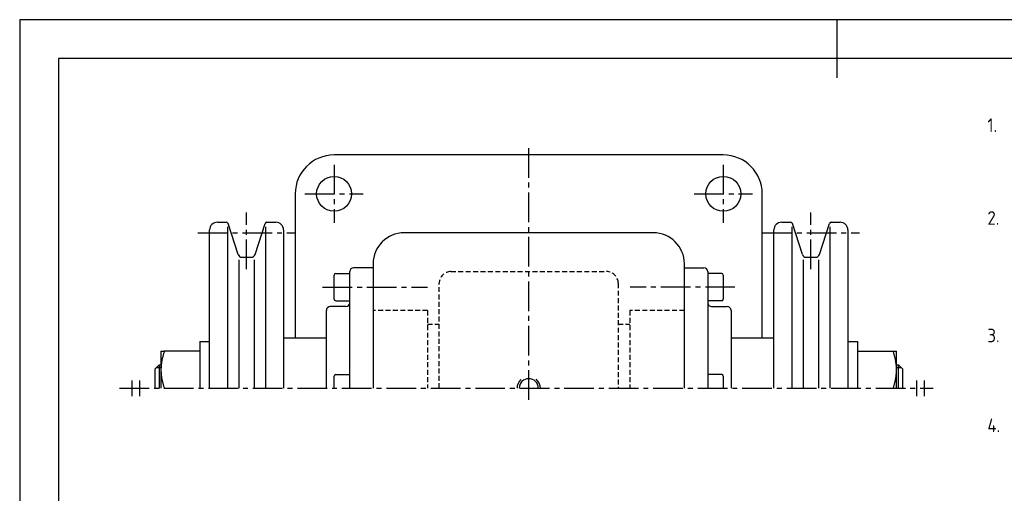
# Model space of a CAD drawing. Header units: millimetres. Extents: x 0 to 420, y 0 to 297.
# Tile 3 of 4: x 0 to 253, y 175 to 297. Entities that reach past the tile are written whole.
import ezdxf

# ---------------------------------------------------------------- set-up
doc = ezdxf.new("R2010")
doc.units = ezdxf.units.MM
doc.header["$LTSCALE"] = 0.4
doc.linetypes.add('CENTER2', pattern=[28.575, 19.05, -3.175, 3.175, -3.175])
doc.linetypes.add('HIDDEN2', pattern=[4.7625, 3.175, -1.5875])
for name, color, linetype in [('가는선', 1, 'Continuous'), ('숨은선', 2, 'HIDDEN2'), ('외형선', 3, 'Continuous'), ('윤곽선', 5, 'Continuous'), ('중심선', 1, 'CENTER2')]:
    doc.layers.add(name, color=color, linetype=linetype)
doc.styles.get("Standard").update_dxf_attribs({"font": 'isocp.shx', "bigfont": 'whgtxt.shx'})

# ---------------------------------------------------------------- blocks, each defined once
blk = doc.blocks.new('*U2')
at = {"layer": 'Defpoints'}
blk.add_lwpolyline([(0, 0), (420, 0), (420, 297), (0, 297)], close=True, dxfattribs=at)
at = {"layer": '가는선'}
for p, q in [((35.13, 207.54), (36.3, 207.54)), ((225.3, 207.54), (226.48, 207.54)), ((28.81, 204.21), (28.81, 200.21)), ((30.81, 204.21), (30.81, 200.21)), ((230.41, 204.21), (230.41, 200.21)), ((232.41, 204.21), (232.41, 200.21))]:
    blk.add_line(p, q, dxfattribs=at)
for start, end in [(131.4695, 180), (0, 50.2922)]:
    blk.add_arc((130.8, 202.21), 3, start, end, dxfattribs=at)
at = {"layer": '숨은선'}
for p, q in [((110.8, 232.21), (150.8, 232.21)), ((107.8, 202.21), (107.8, 229.21)), ((153.8, 229.21), (153.8, 202.21)), ((104.8, 222.21), (90.8, 222.21)), ((104.8, 222.21), (104.8, 202.21)), ((156.8, 222.21), (156.8, 202.21)), ((170.8, 222.21), (156.8, 222.21)), ((104.8, 218.71), (107.8, 218.71)), ((153.8, 218.71), (156.8, 218.71))]:
    blk.add_line(p, q, dxfattribs=at)
for centre, start, end in [((110.8, 229.21), 90, 180), ((150.8, 229.21), 0, 90)]:
    blk.add_arc(centre, 3, start, end, dxfattribs=at)
at = {"layer": '외형선'}
for p, q in [((210, 297), (210, 282)), ((180.8, 262.21), (80.8, 262.21)), ((70.8, 252.21), (70.8, 215.21)), ((190.8, 215.21), (190.8, 252.21)), ((48.8, 202.21), (48.8, 242.91)), ((50.8, 244.91), (53.06, 244.91)), ((53.43, 243.76), (53.43, 202.21)), ((56.13, 236.6), (53.54, 244.57)), ((60.48, 236.6), (63.07, 244.57)), ((63.18, 243.76), (63.18, 202.21)), ((63.54, 244.91), (65.8, 244.91)), ((67.8, 242.91), (67.8, 202.21)), ((193.8, 202.21), (193.8, 242.91)), ((195.8, 244.91), (198.06, 244.91)), ((198.43, 243.76), (198.43, 202.21)), ((201.13, 236.6), (198.54, 244.57)), ((205.48, 236.6), (208.07, 244.57)), ((208.18, 243.76), (208.18, 202.21)), ((208.54, 244.91), (210.8, 244.91)), ((212.8, 242.91), (212.8, 202.21)), ((162.8, 242.21), (98.8, 242.21)), ((57.08, 235.91), (59.53, 235.91)), ((202.08, 235.91), (204.53, 235.91)), ((56.35, 235.23), (56.35, 202.21)), ((60.26, 235.23), (60.26, 202.21)), ((90.8, 233.21), (85.8, 233.21)), ((90.8, 234.21), (90.8, 202.21)), ((170.8, 202.21), (170.8, 234.21)), ((170.8, 233.21), (175.8, 233.21)), ((201.35, 235.23), (201.35, 202.21)), ((205.26, 235.23), (205.26, 202.21)), ((80.8, 225.11), (80.8, 231.31)), ((81.2, 231.71), (84.8, 231.71)), ((84.8, 202.21), (84.8, 232.21)), ((176.8, 232.21), (176.8, 202.21)), ((180.4, 231.71), (176.8, 231.71)), ((180.8, 231.31), (180.8, 225.11)), ((83.8, 223.21), (79.8, 223.21)), ((81.2, 224.71), (84.8, 224.71)), ((180.4, 224.71), (176.8, 224.71)), ((177.8, 223.21), (181.8, 223.21)), ((78.8, 202.21), (78.8, 222.21)), ((182.8, 222.21), (182.8, 202.21)), ((67.8, 215.21), (78.8, 215.21)), ((182.8, 215.21), (193.8, 215.21)), ((46.3, 214.21), (46.3, 202.21)), ((46.3, 214.21), (48.8, 214.21)), ((212.8, 214.21), (215.3, 214.21)), ((215.3, 214.21), (215.3, 202.21)), ((36.3, 211.71), (36.3, 202.21)), ((46.3, 211.71), (37.15, 211.71)), ((215.3, 211.71), (224.46, 211.71)), ((225.3, 202.21), (225.3, 211.71)), ((34.8, 207.21), (35.8, 208.21)), ((35.8, 208.21), (35.8, 202.21)), ((35.8, 208.21), (36.3, 208.21)), ((225.3, 208.21), (225.8, 208.21)), ((225.8, 202.21), (225.8, 208.21)), ((226.8, 207.21), (225.8, 208.21)), ((34.8, 202.21), (34.8, 207.21)), ((80.8, 202.21), (80.8, 205.31)), ((81.2, 205.71), (84.8, 205.71)), ((180.4, 205.71), (176.8, 205.71)), ((180.8, 205.31), (180.8, 202.21)), ((226.8, 207.21), (226.8, 202.21))]:
    blk.add_line(p, q, dxfattribs=at)
for centre in [(80.8, 252.21), (180.8, 252.21)]:
    blk.add_circle(centre, 4.5, dxfattribs=at)
for centre, radius, start, end in [((80.8, 252.21), 10, 90, 180), ((180.8, 252.21), 10, 0, 90), ((50.8, 242.91), 2, 90, 180), ((53.06, 244.41), 0.5, 18, 90), ((63.54, 244.41), 0.5, 90, 162), ((65.8, 242.91), 2, 0, 90), ((195.8, 242.91), 2, 90, 180), ((198.06, 244.41), 0.5, 18, 90), ((208.54, 244.41), 0.5, 90, 162), ((210.8, 242.91), 2, 0, 90), ((98.8, 234.21), 8, 90, 180), ((162.8, 234.21), 8, 0, 90), ((57.08, 236.91), 1, 198, 270), ((59.53, 236.91), 1, 270, 342), ((202.08, 236.91), 1, 198, 270), ((204.53, 236.91), 1, 270, 342), ((85.8, 232.21), 1, 90, 180), ((175.8, 232.21), 1, 0, 90), ((81.2, 231.31), 0.4, 90, 180), ((180.4, 231.31), 0.4, 0, 90), ((79.8, 222.21), 1, 90, 180), ((81.2, 225.11), 0.4, 180, 270), ((83.8, 224.21), 1, 270, 0), ((177.8, 224.21), 1, 180, 270), ((180.4, 225.11), 0.4, 270, 0), ((181.8, 222.21), 1, 0, 90), ((81.2, 205.31), 0.4, 90, 180), ((180.4, 205.31), 0.4, 0, 90), ((130.8, 202.21), 2.46, 0, 180)]:
    blk.add_arc(centre, radius, start, end, dxfattribs=at)
for points in [[(37.15, 211.71), (36.3, 209.17), (36.3, 206.96)], [(36.3, 211.71), (36.3, 211.71), (37.15, 211.71)], [(225.3, 206.96), (225.3, 209.17), (224.46, 211.71)], [(224.46, 211.71), (225.3, 211.71), (225.3, 211.71)], [(36.3, 206.96), (36.3, 204.76), (37.15, 202.21)], [(224.46, 202.21), (225.3, 204.76), (225.3, 206.96)]]:
    blk.add_rational_spline(points, [1, 1.0379548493, 1], degree=2, dxfattribs=at)
at = {"layer": '윤곽선'}
blk.add_lwpolyline([(10, 10), (410, 10), (410, 287), (10, 287)], close=True, dxfattribs=at)
at = {"layer": '중심선'}
for p, q in [((130.8, 199.21), (130.8, 265.21)), ((80.8, 259.71), (80.8, 244.71)), ((180.8, 259.71), (180.8, 244.71)), ((73.3, 252.21), (88.3, 252.21)), ((173.3, 252.21), (188.3, 252.21)), ((58.3, 232.81), (58.3, 247.39)), ((203.3, 232.81), (203.3, 247.39)), ((45.8, 242.21), (70.8, 242.21)), ((190.8, 242.21), (215.8, 242.21)), ((77.8, 228.21), (104.78, 228.21)), ((183.8, 228.21), (156.83, 228.21)), ((25.64, 202.21), (234.73, 202.21))]:
    blk.add_line(p, q, dxfattribs=at)
at = {"char_height": 3.5, "width": 138.2804, "attachment_point": 4}
for s, insert in [('\\A1;1.', (248.66, 269.86)), ('\\A1;2.', (248.66, 246)), ('\\A1;3.', (248.66, 215.78)), ('\\A1;4.', (248.66, 192.67))]:
    blk.add_mtext(s, dxfattribs=dict(at, insert=insert))

msp = doc.modelspace()

# ---------------------------------------------------------------- block references
msp.add_blockref('*U2', (0, 0))

doc.saveas('drawing.dxf')
